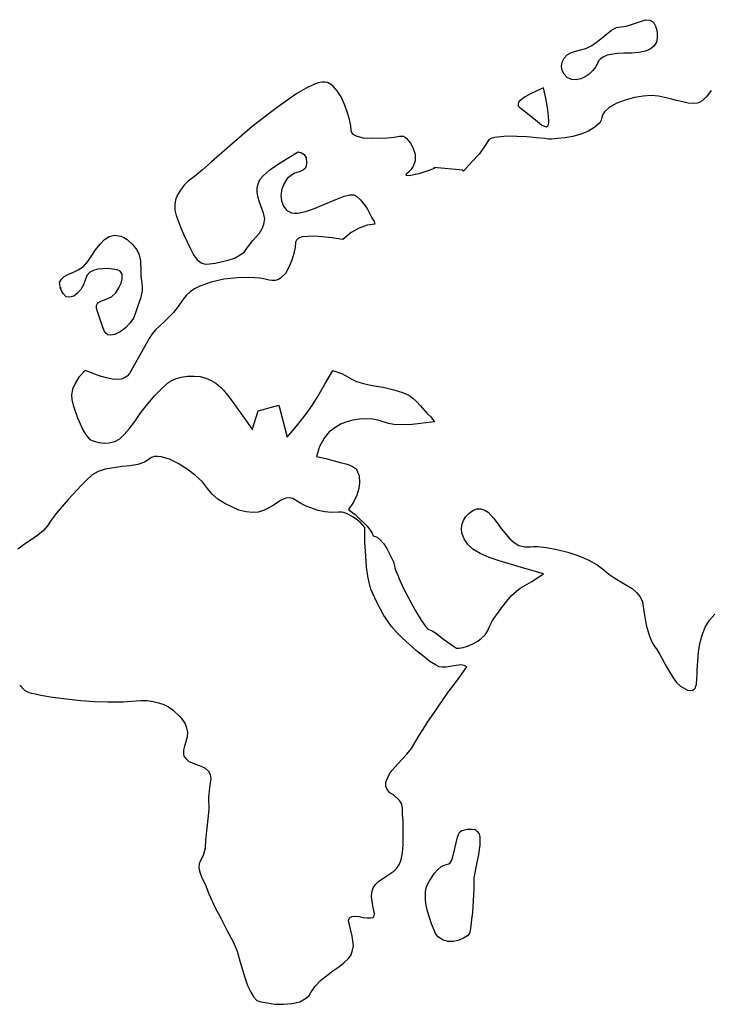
# Model space of a CAD drawing. Extents: x 0 to 24, y 0 to 12.2.
# Tile 3 of 4: x 10.5 to 16.9, y 1.8 to 11.1. Entities that reach past the tile are written whole.
import ezdxf

# ---------------------------------------------------------------- set-up
doc = ezdxf.new("R2010")
doc.units = 0
doc.layers.add('CK_LEVEL_1', color=7, linetype='CONTINUOUS')

msp = doc.modelspace()

# ---------------------------------------------------------------- linework, layer by layer
at = {"layer": 'CK_LEVEL_1', "color": 2, "linetype": 'CONTINUOUS'}
for p, q in [((16.279388, 11.04878), (16.320477, 11.061108)), ((16.320477, 11.061108), (16.357456, 11.056998)), ((15.999983, 10.962495), (16.045179, 10.987148)), ((16.045181, 10.987147), (16.09038, 10.995365)), ((16.090378, 10.995366), (16.135576, 10.999475)), ((16.135576, 10.999474), (16.184883, 11.015909)), ((16.184883, 11.01591), (16.279388, 11.048781)), ((16.357456, 11.056999), (16.390327, 11.036454)), ((16.390327, 11.036454), (16.402655, 11.02002)), ((16.402655, 11.020019), (16.414982, 10.995365)), ((16.41498, 10.995366), (16.427305, 10.94195)), ((15.868498, 10.855663), (15.999983, 10.962494)), ((16.427307, 10.892644), (16.41909, 10.851555)), ((16.427307, 10.94195), (16.427307, 10.892644)), ((15.687709, 10.773486), (15.75756, 10.789922)), ((15.757559, 10.789922), (15.815083, 10.818684)), ((15.815084, 10.818684), (15.8685, 10.855663)), ((16.361565, 10.785812), (16.316366, 10.765267)), ((16.394436, 10.814575), (16.361565, 10.785813)), ((16.41909, 10.851555), (16.394436, 10.814575)), ((15.53568, 10.662546), (15.556224, 10.699526)), ((15.556224, 10.699526), (15.584987, 10.732397)), ((15.584987, 10.732397), (15.630183, 10.757051)), ((15.630184, 10.75705), (15.687709, 10.773485)), ((15.897263, 10.695416), (15.876718, 10.674872)), ((15.921915, 10.711853), (15.897262, 10.695417)), ((15.958895, 10.728288), (15.921915, 10.711853)), ((16.053398, 10.744723), (15.958894, 10.728288)), ((16.115032, 10.748833), (16.0534, 10.744723)), ((16.184883, 10.748833), (16.115032, 10.748833)), ((16.254734, 10.752942), (16.184883, 10.748833)), ((16.316366, 10.765267), (16.254734, 10.752941)), ((15.53157, 10.625566), (15.53568, 10.662545)), ((15.53568, 10.584476), (15.53157, 10.625566)), ((15.847954, 10.617349), (15.8233, 10.584476)), ((15.864391, 10.646111), (15.847956, 10.617349)), ((15.876717, 10.674872), (15.86439, 10.646111)), ((15.556224, 10.551606), (15.53568, 10.584477)), ((15.584987, 10.518735), (15.556224, 10.551606)), ((15.626075, 10.502299), (15.584987, 10.518734)), ((15.75345, 10.526953), (15.712361, 10.506409)), ((15.79043, 10.551606), (15.75345, 10.526953)), ((15.823301, 10.584476), (15.79043, 10.551605)), ((13.140202, 10.420122), (13.053916, 10.370816)), ((13.21827, 10.457102), (13.140202, 10.420122)), ((13.255251, 10.469429), (13.218271, 10.457102)), ((13.288122, 10.477647), (13.255251, 10.469429)), ((13.316884, 10.477647), (13.288122, 10.477647)), ((13.341537, 10.473537), (13.316883, 10.477647)), ((13.386735, 10.444776), (13.341538, 10.473537)), ((13.431932, 10.395469), (13.386734, 10.444776)), ((15.363107, 10.424231), (15.293256, 10.391359)), ((15.383651, 10.325618), (15.363107, 10.424231)), ((15.667164, 10.498191), (15.626075, 10.5023)), ((15.712361, 10.506409), (15.667163, 10.498191)), ((13.053916, 10.370815), (12.881343, 10.247548)), ((13.468913, 10.337945), (13.431933, 10.395469)), ((13.501783, 10.268094), (13.468912, 10.337945)), ((15.190534, 10.337945), (15.157662, 10.313291)), ((15.235732, 10.362597), (15.190534, 10.337944)), ((15.293256, 10.391359), (15.235732, 10.362597)), ((15.400086, 10.23933), (15.383651, 10.325617)), ((16.213644, 10.333836), (16.127357, 10.309181)), ((16.295822, 10.346162), (16.213644, 10.333836)), ((16.373892, 10.35027), (16.295822, 10.346161)), ((16.439634, 10.346162), (16.373892, 10.350271)), ((16.550573, 10.321508), (16.439632, 10.346162)), ((16.887503, 10.337945), (16.834087, 10.292747)), ((16.932699, 10.399578), (16.887501, 10.337945)), ((12.881343, 10.247549), (12.795056, 10.181808)), ((13.526437, 10.198243), (13.501783, 10.268094)), ((15.13301, 10.292747), (15.124792, 10.272202)), ((15.124792, 10.272202), (15.124792, 10.255767)), ((15.124792, 10.255767), (15.137119, 10.24344)), ((15.157662, 10.313291), (15.133009, 10.292747)), ((15.137118, 10.24344), (15.16999, 10.218786)), ((15.408305, 10.165372), (15.400087, 10.239331)), ((15.979439, 10.24344), (15.934242, 10.198243)), ((16.04929, 10.280419), (15.979439, 10.24344)), ((16.127359, 10.309182), (16.04929, 10.28042)), ((16.608097, 10.305074), (16.550573, 10.321508)), ((16.665621, 10.292747), (16.608097, 10.305074)), ((16.71493, 10.280419), (16.665623, 10.292747)), ((16.764236, 10.276311), (16.71493, 10.28042)), ((16.801214, 10.280419), (16.764235, 10.27631)), ((16.834087, 10.292747), (16.801216, 10.280419)), ((12.795055, 10.181807), (12.716988, 10.124283)), ((13.546982, 10.128392), (13.526437, 10.198243)), ((15.16999, 10.218787), (15.211078, 10.185916)), ((15.211078, 10.185916), (15.305583, 10.107847)), ((15.412414, 10.099628), (15.408304, 10.165372)), ((15.909588, 10.148935), (15.90137, 10.120173)), ((15.917807, 10.173589), (15.909589, 10.148935)), ((15.934242, 10.198243), (15.917807, 10.173589)), ((12.634809, 10.05854), (12.544415, 9.980472)), ((12.716988, 10.124283), (12.634809, 10.058541)), ((13.559308, 10.066758), (13.546982, 10.128392)), ((13.563416, 10.021561), (13.559307, 10.066757)), ((15.305583, 10.107847), (15.346672, 10.074976)), ((15.346672, 10.074976), (15.391869, 10.058541)), ((15.391869, 10.05854), (15.404196, 10.066757)), ((15.404196, 10.066758), (15.408305, 10.079085)), ((15.408305, 10.079084), (15.412415, 10.099628)), ((15.843845, 10.054432), (15.782212, 10.017452)), ((15.889044, 10.095521), (15.843845, 10.054432)), ((15.901369, 10.120173), (15.889043, 10.09552)), ((12.544415, 9.980472), (12.256792, 9.72983)), ((13.567526, 10.005125), (13.563416, 10.021561)), ((13.579853, 9.988689), (13.567526, 10.005124)), ((13.596288, 9.976363), (13.579853, 9.98869)), ((13.620941, 9.968144), (13.596288, 9.976362)), ((13.678466, 9.95171), (13.620941, 9.968144)), ((13.966086, 9.959928), (13.900345, 9.95171)), ((14.015394, 9.968144), (13.966087, 9.959928)), ((14.052374, 9.968144), (14.015394, 9.968144)), ((14.089354, 9.943492), (14.052374, 9.968145)), ((14.902912, 9.959928), (14.87415, 9.9476)), ((15.017961, 9.972254), (14.902911, 9.959928)), ((15.20697, 9.964036), (15.017962, 9.972254)), ((15.297365, 9.955819), (15.20697, 9.964036)), ((15.375434, 9.9476), (15.297365, 9.955818)), ((15.564442, 9.955819), (15.494591, 9.947601)), ((15.638402, 9.968144), (15.564442, 9.955818)), ((15.712361, 9.988689), (15.638401, 9.968144)), ((15.782213, 10.017451), (15.712362, 9.988689)), ((13.752426, 9.9476), (13.678466, 9.95171)), ((13.900345, 9.95171), (13.752426, 9.9476)), ((14.122225, 9.906511), (14.089354, 9.943491)), ((14.146877, 9.853097), (14.122224, 9.906512)), ((14.804298, 9.865423), (14.759102, 9.80379)), ((14.83717, 9.918839), (14.804298, 9.865422)), ((14.849497, 9.935274), (14.83717, 9.918839)), ((14.874149, 9.9476), (14.849496, 9.935273)), ((15.408305, 9.943492), (15.375434, 9.947601)), ((15.437067, 9.943492), (15.408305, 9.943492)), ((15.494591, 9.9476), (15.437067, 9.943491)), ((12.96352, 9.762701), (13.066242, 9.824334)), ((13.066242, 9.824334), (13.099114, 9.816117)), ((13.099113, 9.816116), (13.123767, 9.799681)), ((13.123767, 9.799681), (13.140202, 9.766809)), ((14.163314, 9.799681), (14.146878, 9.853097)), ((14.163314, 9.742157), (14.163314, 9.799681)), ((14.759102, 9.80379), (14.693358, 9.72983)), ((12.256793, 9.72983), (12.170506, 9.655869)), ((12.799165, 9.651761), (12.873125, 9.705177)), ((12.873125, 9.705176), (12.96352, 9.7627)), ((13.140202, 9.688741), (13.131985, 9.668197)), ((13.140202, 9.766809), (13.144311, 9.721611)), ((13.144311, 9.721612), (13.140202, 9.688741)), ((14.130443, 9.664087), (14.146877, 9.688741)), ((14.146877, 9.688741), (14.163313, 9.742157)), ((14.693358, 9.72983), (14.615291, 9.643544)), ((12.096547, 9.594236), (12.063676, 9.569583)), ((12.170506, 9.655869), (12.096546, 9.594236)), ((12.70877, 9.565475), (12.741641, 9.602454)), ((12.741641, 9.602455), (12.799165, 9.651761)), ((13.0005, 9.602455), (12.96352, 9.573693)), ((13.033371, 9.622999), (13.0005, 9.602455)), ((13.066242, 9.635325), (13.033371, 9.622998)), ((13.090896, 9.643544), (13.066241, 9.635326)), ((13.115549, 9.655869), (13.090896, 9.643543)), ((13.131985, 9.668197), (13.115549, 9.655869)), ((14.077026, 9.606564), (14.085244, 9.622998)), ((14.085245, 9.602455), (14.077027, 9.606565)), ((14.085245, 9.622999), (14.109899, 9.643544)), ((14.105789, 9.598346), (14.085245, 9.602455)), ((14.196185, 9.61889), (14.105789, 9.598346)), ((14.109898, 9.643544), (14.130443, 9.664088)), ((14.261927, 9.639435), (14.196185, 9.61889)), ((14.344105, 9.668197), (14.261927, 9.639435)), ((14.607073, 9.651761), (14.335887, 9.676415)), ((14.335887, 9.676414), (14.344105, 9.668197)), ((14.615291, 9.643544), (14.607073, 9.651761)), ((11.997932, 9.507951), (11.965061, 9.466862)), ((12.039021, 9.549039), (11.997932, 9.507951)), ((12.063676, 9.569584), (12.039021, 9.549039)), ((12.684116, 9.483296), (12.692333, 9.524385)), ((12.692334, 9.524385), (12.70877, 9.565475)), ((12.934758, 9.528495), (12.914214, 9.47508)), ((12.96352, 9.573692), (12.934758, 9.528494)), ((11.936299, 9.421663), (11.919865, 9.376465)), ((11.965062, 9.466862), (11.9363, 9.421663)), ((12.684116, 9.442208), (12.684116, 9.483296)), ((12.692334, 9.397011), (12.684117, 9.442209)), ((12.905995, 9.417555), (12.910105, 9.36414)), ((12.914214, 9.47508), (12.905996, 9.417555)), ((13.436042, 9.384684), (13.497675, 9.409337)), ((13.497675, 9.409337), (13.55109, 9.421664)), ((13.551089, 9.421663), (13.588069, 9.421663)), ((13.58807, 9.421663), (13.616833, 9.405229)), ((13.616833, 9.405229), (13.649704, 9.376466)), ((11.919865, 9.376466), (11.911647, 9.331269)), ((11.911647, 9.331268), (11.911647, 9.277852)), ((12.70466, 9.351812), (12.692333, 9.397011)), ((12.741641, 9.249091), (12.704661, 9.351813)), ((12.910105, 9.36414), (12.930649, 9.314833)), ((12.930649, 9.314833), (12.959412, 9.273744)), ((13.210052, 9.29018), (13.436042, 9.384685)), ((13.649704, 9.376466), (13.711337, 9.294289)), ((11.911647, 9.277853), (11.923974, 9.228547)), ((11.923974, 9.228547), (11.969171, 9.113498)), ((12.753967, 9.195676), (12.74164, 9.249091)), ((12.959412, 9.273744), (13.004608, 9.2532)), ((13.004609, 9.2532), (13.033371, 9.24909)), ((13.033371, 9.249091), (13.066242, 9.249091)), ((13.066242, 9.249091), (13.136093, 9.265527)), ((13.136093, 9.265527), (13.210053, 9.29018)), ((13.711337, 9.294289), (13.756536, 9.208002)), ((12.729314, 9.10528), (12.745749, 9.146369)), ((12.745749, 9.146369), (12.753967, 9.195676)), ((13.711337, 9.138151), (13.637377, 9.109389)), ((13.785296, 9.146369), (13.711336, 9.138151)), ((13.756535, 9.208002), (13.777079, 9.171022)), ((13.777079, 9.171021), (13.785296, 9.146368)), ((11.299424, 9.03132), (11.34873, 9.043647)), ((11.34873, 9.043647), (11.406255, 9.035429)), ((11.406255, 9.035429), (11.435017, 9.023103)), ((11.969171, 9.113498), (11.997932, 9.047756)), ((11.997932, 9.047756), (12.059566, 8.916272)), ((12.643027, 8.99434), (12.70466, 9.064191)), ((12.70466, 9.064191), (12.729314, 9.10528)), ((13.214162, 9.035429), (13.103222, 9.027212)), ((13.292231, 9.027212), (13.214162, 9.035429)), ((13.563416, 9.068299), (13.485348, 9.002558)), ((13.637377, 9.109388), (13.563416, 9.068299)), ((11.172048, 8.908053), (11.213137, 8.961469)), ((11.213137, 8.961469), (11.254226, 9.002558)), ((11.254226, 9.002558), (11.299424, 9.03132)), ((11.435017, 9.023103), (11.467888, 9.002558)), ((11.467888, 9.002558), (11.521303, 8.953252)), ((11.521303, 8.953252), (11.558283, 8.908053)), ((12.589612, 8.924489), (12.643028, 8.99434)), ((13.041589, 8.977904), (13.037479, 8.932706)), ((13.049807, 8.998448), (13.041589, 8.977904)), ((13.070351, 9.014885), (13.049807, 8.998449)), ((13.103222, 9.027212), (13.070351, 9.014885)), ((13.382626, 9.018993), (13.292231, 9.027211)), ((13.485348, 9.002558), (13.382626, 9.018993)), ((11.098087, 8.797113), (11.135067, 8.854638)), ((11.135068, 8.854639), (11.172048, 8.908054)), ((11.558283, 8.908053), (11.578828, 8.858747)), ((11.578828, 8.858747), (11.591154, 8.805331)), ((12.059566, 8.916272), (12.088328, 8.858747)), ((12.088328, 8.858747), (12.1212, 8.81355)), ((12.470455, 8.829985), (12.52387, 8.858747)), ((12.52387, 8.858747), (12.564959, 8.887509)), ((12.564959, 8.887509), (12.589612, 8.924488)), ((13.025154, 8.871074), (13.008718, 8.809441)), ((13.037479, 8.932707), (13.025153, 8.871074)), ((11.057, 8.751916), (11.098088, 8.797114)), ((11.591154, 8.805332), (11.595263, 8.706719)), ((12.1212, 8.81355), (12.158179, 8.784788)), ((12.158179, 8.784788), (12.195159, 8.772461)), ((12.19516, 8.772461), (12.236249, 8.77657)), ((12.236249, 8.776569), (12.289664, 8.780679)), ((12.289663, 8.780679), (12.41293, 8.809441)), ((12.41293, 8.809441), (12.470454, 8.829985)), ((13.008718, 8.809441), (12.979956, 8.743699)), ((10.876208, 8.657412), (10.917297, 8.677957)), ((10.917297, 8.677957), (10.958385, 8.694391)), ((10.958385, 8.694392), (11.007692, 8.719046)), ((11.007692, 8.719045), (11.056999, 8.751916)), ((11.08987, 8.665629), (11.073435, 8.62454)), ((11.114524, 8.694392), (11.08987, 8.66563)), ((11.151504, 8.714937), (11.114524, 8.694392)), ((11.192593, 8.727262), (11.151504, 8.714936)), ((11.287097, 8.731372), (11.192593, 8.727262)), ((11.373383, 8.719045), (11.287097, 8.731372)), ((11.402145, 8.706718), (11.373383, 8.719045)), ((11.418581, 8.677957), (11.402146, 8.706718)), ((11.418581, 8.636868), (11.418581, 8.677957)), ((11.595263, 8.706718), (11.595263, 8.653302)), ((12.947084, 8.686173), (12.905995, 8.645085)), ((12.979956, 8.743699), (12.947084, 8.686174)), ((10.83512, 8.599888), (10.851556, 8.632759)), ((10.843338, 8.546472), (10.83512, 8.599888)), ((10.851556, 8.632759), (10.876209, 8.657413)), ((11.057, 8.579343), (11.032346, 8.534146)), ((11.073435, 8.62454), (11.057, 8.579342)), ((11.389819, 8.550581), (11.410363, 8.595779)), ((11.410363, 8.595778), (11.418581, 8.636868)), ((11.595263, 8.653303), (11.60348, 8.599888)), ((11.60348, 8.599888), (11.60759, 8.558799)), ((12.252684, 8.603996), (12.145853, 8.567017)), ((12.371841, 8.632759), (12.252684, 8.603997)), ((12.495108, 8.645085), (12.371841, 8.632758)), ((12.610157, 8.649194), (12.495108, 8.645085)), ((12.712879, 8.640977), (12.610157, 8.649194)), ((12.758076, 8.632759), (12.712879, 8.640977)), ((12.795055, 8.62454), (12.758076, 8.632758)), ((12.823819, 8.620432), (12.795056, 8.624541)), ((12.852581, 8.620432), (12.823819, 8.620432)), ((12.881343, 8.62865), (12.852581, 8.620432)), ((12.905995, 8.645085), (12.881342, 8.62865)), ((10.855663, 8.51771), (10.843337, 8.546472)), ((10.843338, 8.546472), (10.843338, 8.558799)), ((10.843338, 8.558799), (10.843338, 8.546472)), ((10.86799, 8.497166), (10.855663, 8.51771)), ((10.896752, 8.468404), (10.86799, 8.497166)), ((11.003584, 8.501275), (10.966604, 8.472513)), ((11.032346, 8.534145), (11.003584, 8.501274)), ((11.319967, 8.468404), (11.361056, 8.505383)), ((11.361056, 8.505383), (11.389818, 8.55058)), ((11.60759, 8.521819), (11.591154, 8.451968)), ((11.60759, 8.558799), (11.60759, 8.521819)), ((12.018477, 8.48073), (11.989716, 8.44375)), ((12.055458, 8.5136), (12.018478, 8.480729)), ((12.096547, 8.542364), (12.055458, 8.513601)), ((12.145853, 8.567017), (12.096547, 8.542363)), ((10.929624, 8.464294), (10.896752, 8.468404)), ((10.966603, 8.472513), (10.929624, 8.464295)), ((11.180265, 8.386226), (11.192593, 8.410879)), ((11.192593, 8.410879), (11.221354, 8.427315)), ((11.221354, 8.427315), (11.27066, 8.443749)), ((11.27066, 8.443749), (11.319967, 8.468404)), ((11.591154, 8.451968), (11.566501, 8.382117)), ((11.989716, 8.443749), (11.944517, 8.378008)), ((11.180265, 8.361573), (11.180265, 8.386227)), ((11.188484, 8.328702), (11.180266, 8.361573)), ((11.204919, 8.283504), (11.188484, 8.328702)), ((11.541848, 8.308157), (11.525413, 8.267069)), ((11.566501, 8.382116), (11.541847, 8.308156)), ((11.89932, 8.320484), (11.813034, 8.234198)), ((11.944518, 8.378008), (11.89932, 8.320484)), ((11.241899, 8.172564), (11.204919, 8.283504)), ((11.49254, 8.22187), (11.451451, 8.176672)), ((11.525412, 8.267069), (11.49254, 8.22187)), ((11.813034, 8.234197), (11.734965, 8.160237)), ((11.254226, 8.143802), (11.241899, 8.172564)), ((11.27066, 8.123258), (11.254226, 8.143802)), ((11.287097, 8.11093), (11.270661, 8.123258)), ((11.307641, 8.106822), (11.287097, 8.110931)), ((11.352839, 8.11504), (11.30764, 8.106822)), ((11.402145, 8.139692), (11.352839, 8.115039)), ((11.451451, 8.176673), (11.402145, 8.139693)), ((11.702094, 8.119149), (11.673332, 8.07806)), ((11.734964, 8.160237), (11.702093, 8.119148)), ((11.673332, 8.07806), (11.488432, 7.749349)), ((11.073435, 7.778112), (11.015911, 7.716478)), ((11.213137, 7.724697), (11.073435, 7.778112)), ((11.488432, 7.749349), (11.467888, 7.724696)), ((13.316884, 7.650736), (13.390844, 7.778112)), ((13.390843, 7.778112), (13.481238, 7.745241)), ((13.481238, 7.745242), (13.563416, 7.700044)), ((10.97893, 7.654845), (10.954277, 7.60143)), ((11.015911, 7.716478), (10.978931, 7.654845)), ((11.27477, 7.708261), (11.213137, 7.724696)), ((11.328186, 7.695934), (11.27477, 7.708261)), ((11.373383, 7.691825), (11.328186, 7.695934)), ((11.410363, 7.695934), (11.373384, 7.691825)), ((11.443233, 7.708261), (11.410362, 7.695934)), ((11.467888, 7.724697), (11.443233, 7.708261)), ((11.796597, 7.613757), (11.858231, 7.667172)), ((11.858231, 7.667172), (11.891102, 7.687716)), ((11.891102, 7.687716), (11.919865, 7.700043)), ((11.919865, 7.700043), (11.97328, 7.716478)), ((11.97328, 7.716478), (12.030804, 7.724696)), ((12.030804, 7.724697), (12.092438, 7.724697)), ((12.092438, 7.724697), (12.149961, 7.720588)), ((12.149961, 7.720587), (12.203377, 7.704152)), ((12.203377, 7.704153), (12.252684, 7.683608)), ((12.252684, 7.683608), (12.297882, 7.658955)), ((12.297882, 7.658954), (12.338971, 7.621974)), ((13.255251, 7.539797), (13.316884, 7.650736)), ((13.563416, 7.700043), (13.612723, 7.67539)), ((13.612723, 7.67539), (13.678465, 7.654845)), ((13.678466, 7.654845), (13.760643, 7.63841)), ((10.954278, 7.60143), (10.94606, 7.548015)), ((11.726747, 7.543905), (11.796597, 7.613756)), ((12.338971, 7.621974), (12.367733, 7.593213)), ((12.367733, 7.593213), (12.429366, 7.515143)), ((13.760643, 7.63841), (13.863365, 7.621974)), ((13.863365, 7.621974), (13.961979, 7.597322)), ((13.961979, 7.597321), (14.044156, 7.572668)), ((14.044156, 7.572669), (14.101681, 7.548015)), ((10.94606, 7.548014), (10.95017, 7.506925)), ((10.950169, 7.506925), (10.962495, 7.45351)), ((11.595263, 7.383659), (11.661004, 7.465837)), ((11.661005, 7.465837), (11.726747, 7.543905)), ((12.429366, 7.515143), (12.466346, 7.469946)), ((12.466346, 7.469946), (12.503325, 7.416531)), ((13.197727, 7.449401), (13.255251, 7.539797)), ((14.101681, 7.548014), (14.138659, 7.519252)), ((14.138659, 7.519252), (14.171532, 7.49049)), ((14.171532, 7.49049), (14.21262, 7.445292)), ((10.962495, 7.45351), (11.003584, 7.334352)), ((11.537739, 7.301481), (11.595263, 7.383659)), ((12.503325, 7.41653), (12.544415, 7.359006)), ((12.638919, 7.23163), (12.692334, 7.400095)), ((12.692334, 7.400095), (12.885452, 7.45351)), ((12.885451, 7.45351), (12.963519, 7.153562)), ((13.049807, 7.256284), (13.144311, 7.375441)), ((13.144311, 7.375441), (13.197727, 7.449401)), ((14.21262, 7.445292), (14.270144, 7.37955)), ((14.270144, 7.37955), (14.307124, 7.34257)), ((11.003584, 7.334352), (11.028237, 7.276828)), ((11.484323, 7.23163), (11.537739, 7.301481)), ((12.544415, 7.359006), (12.589611, 7.293264)), ((12.589612, 7.293264), (12.638919, 7.223413)), ((13.522327, 7.297373), (13.468912, 7.276828)), ((13.579853, 7.313808), (13.522328, 7.297373)), ((13.641486, 7.322026), (13.579853, 7.313808)), ((13.703118, 7.326135), (13.641485, 7.322026)), ((13.760643, 7.322026), (13.703119, 7.326135)), ((13.814058, 7.313808), (13.760642, 7.322026)), ((13.912672, 7.280937), (13.814059, 7.313808)), ((13.961979, 7.272719), (13.912672, 7.280937)), ((14.344105, 7.297373), (14.134552, 7.272719)), ((14.307125, 7.34257), (14.344105, 7.297373)), ((11.028236, 7.276828), (11.052891, 7.223413)), ((11.052891, 7.223413), (11.077544, 7.182324)), ((11.439126, 7.178215), (11.484323, 7.23163)), ((12.638919, 7.223413), (12.638919, 7.23163)), ((12.96352, 7.153562), (13.049807, 7.256284)), ((13.357973, 7.202868), (13.308666, 7.145344)), ((13.419606, 7.248066), (13.357973, 7.202868)), ((13.468913, 7.276828), (13.419606, 7.248066)), ((14.072918, 7.26861), (13.961979, 7.272719)), ((14.134552, 7.272719), (14.072918, 7.26861)), ((11.077544, 7.182324), (11.098088, 7.153563)), ((11.098087, 7.153562), (11.118632, 7.133017)), ((11.118632, 7.133017), (11.155612, 7.116582)), ((11.155613, 7.116582), (11.200809, 7.104255)), ((11.200809, 7.104255), (11.250116, 7.096037)), ((11.250116, 7.096037), (11.299423, 7.100146)), ((11.299424, 7.100146), (11.352839, 7.112473)), ((11.352839, 7.112473), (11.398037, 7.137126)), ((11.398037, 7.137126), (11.439126, 7.178216)), ((13.308665, 7.145344), (13.267577, 7.067275)), ((13.267578, 7.067275), (13.238816, 6.972771)), ((11.628134, 6.919355), (11.566501, 6.898811)), ((11.673332, 6.948118), (11.628134, 6.919355)), ((11.693875, 6.964553), (11.673331, 6.948118)), ((11.718529, 6.972771), (11.693875, 6.964553)), ((11.751401, 6.972771), (11.718529, 6.972771)), ((11.784272, 6.968662), (11.751401, 6.972771)), ((11.86234, 6.948118), (11.784272, 6.968662)), ((11.944518, 6.907029), (11.86234, 6.948118)), ((13.238815, 6.972771), (13.325101, 6.952227)), ((13.325102, 6.952227), (13.460695, 6.915247)), ((13.460694, 6.915247), (13.514111, 6.90292)), ((11.196702, 6.833069), (11.139177, 6.800199)), ((11.262444, 6.853613), (11.196702, 6.833069)), ((11.418581, 6.878267), (11.262444, 6.853613)), ((11.49254, 6.886484), (11.41858, 6.878267)), ((11.566501, 6.898811), (11.49254, 6.886484)), ((12.026696, 6.853613), (11.944518, 6.907029)), ((12.104764, 6.796089), (12.026696, 6.853613)), ((13.514111, 6.90292), (13.551089, 6.890593)), ((13.551089, 6.890593), (13.575744, 6.878267)), ((13.575744, 6.878267), (13.600397, 6.861831)), ((13.600397, 6.861831), (13.616833, 6.845396)), ((13.616833, 6.845396), (13.637377, 6.79198)), ((11.08987, 6.755), (11.036454, 6.701585)), ((11.139176, 6.800198), (11.08987, 6.755)), ((12.170506, 6.734456), (12.104764, 6.796089)), ((12.219812, 6.672823), (12.170506, 6.734457)), ((13.637377, 6.79198), (13.641486, 6.726238)), ((11.036455, 6.701585), (10.913189, 6.570101)), ((12.260901, 6.619407), (12.219812, 6.672823)), ((13.633267, 6.672823), (13.616833, 6.611189)), ((13.641486, 6.726238), (13.633268, 6.672823)), ((10.913189, 6.570101), (10.802249, 6.438616)), ((12.314317, 6.574209), (12.260901, 6.619407)), ((12.380058, 6.533121), (12.314317, 6.574209)), ((12.914214, 6.565992), (12.873125, 6.541338)), ((12.951194, 6.582427), (12.914214, 6.565992)), ((12.984065, 6.586536), (12.951194, 6.582428)), ((13.016935, 6.578318), (12.984064, 6.586536)), ((13.090896, 6.533121), (13.016935, 6.578318)), ((13.583961, 6.545447), (13.538763, 6.475596)), ((13.616833, 6.611189), (13.583961, 6.545447)), ((12.445801, 6.50025), (12.380059, 6.533121)), ((12.511543, 6.471487), (12.4458, 6.50025)), ((12.581395, 6.455052), (12.511544, 6.471488)), ((12.638919, 6.446834), (12.581395, 6.455052)), ((12.741641, 6.467379), (12.692334, 6.450943)), ((12.786839, 6.487923), (12.74164, 6.467379)), ((12.832036, 6.512576), (12.786839, 6.487923)), ((12.873125, 6.541338), (12.832036, 6.512577)), ((13.140202, 6.508467), (13.090896, 6.533121)), ((13.255251, 6.467379), (13.140202, 6.508467)), ((13.316884, 6.455052), (13.255251, 6.46738)), ((13.382626, 6.446834), (13.316884, 6.455052)), ((13.538764, 6.475596), (13.563417, 6.459161)), ((13.563416, 6.459161), (13.600396, 6.430399)), ((14.664597, 6.438616), (14.701576, 6.467379)), ((14.701577, 6.467379), (14.738557, 6.483814)), ((14.738557, 6.483814), (14.775537, 6.483814)), ((14.775537, 6.483814), (14.812516, 6.471487)), ((14.812517, 6.471487), (14.845388, 6.450943)), ((10.757051, 6.376983), (10.720071, 6.323568)), ((10.802249, 6.438616), (10.757051, 6.376983)), ((12.692334, 6.450943), (12.638919, 6.446834)), ((13.44426, 6.450943), (13.382626, 6.446834)), ((13.477131, 6.450943), (13.44426, 6.450943)), ((13.514111, 6.442725), (13.477131, 6.450943)), ((13.583961, 6.405745), (13.514111, 6.442725)), ((13.645595, 6.356439), (13.583961, 6.405745)), ((13.600397, 6.430399), (13.711337, 6.319459)), ((14.598855, 6.331785), (14.615291, 6.372874)), ((14.615291, 6.372874), (14.635835, 6.409854)), ((14.635835, 6.409854), (14.664597, 6.438616)), ((14.845387, 6.450943), (14.898803, 6.393419)), ((14.898803, 6.393419), (14.939892, 6.340003)), ((10.683091, 6.27837), (10.629676, 6.237281)), ((10.720071, 6.323568), (10.683091, 6.27837)), ((13.670248, 6.331785), (13.645595, 6.356439)), ((13.690792, 6.307132), (13.670248, 6.331785)), ((13.690792, 6.16743), (13.690792, 6.307132)), ((13.711337, 6.319459), (13.740099, 6.282479)), ((13.740099, 6.282479), (13.760643, 6.253717)), ((14.594746, 6.290697), (14.598855, 6.331785)), ((14.602963, 6.245499), (14.594746, 6.290697)), ((14.939892, 6.340003), (14.956327, 6.311241)), ((14.956327, 6.311241), (14.980981, 6.27837)), ((14.980981, 6.27837), (15.046722, 6.200301)), ((10.568043, 6.192084), (10.50641, 6.150995)), ((10.629676, 6.237281), (10.568043, 6.192084)), ((13.760643, 6.253717), (13.768861, 6.229064)), ((13.768861, 6.229063), (13.80584, 6.216737)), ((13.80584, 6.216737), (13.838712, 6.187975)), ((13.838712, 6.187975), (13.867474, 6.155105)), ((14.6194, 6.200301), (14.602964, 6.245499)), ((14.65227, 6.150995), (14.619399, 6.200301)), ((15.046722, 6.200301), (15.087811, 6.16743)), ((10.50641, 6.150995), (10.444776, 6.105797)), ((13.69901, 6.044164), (13.690792, 6.16743)), ((13.867474, 6.155104), (13.896235, 6.109906)), ((13.896235, 6.109906), (13.941434, 6.023619)), ((14.701577, 6.105797), (14.652271, 6.150995)), ((14.771428, 6.064708), (14.701577, 6.105797)), ((15.087811, 6.16743), (15.13301, 6.138669)), ((15.13301, 6.138668), (15.186425, 6.126341)), ((15.186425, 6.126341), (15.239841, 6.126341)), ((15.239841, 6.126341), (15.268602, 6.13045)), ((15.268602, 6.13045), (15.305582, 6.13045)), ((15.305583, 6.13045), (15.391869, 6.122233)), ((15.391869, 6.122233), (15.486373, 6.101688)), ((15.486373, 6.101688), (15.589096, 6.077035)), ((13.707228, 5.937333), (13.69901, 6.044164)), ((13.941434, 6.023619), (13.95787, 5.986639)), ((14.853605, 6.027728), (14.771427, 6.064708)), ((14.94811, 5.994857), (14.853605, 6.027728)), ((15.157662, 5.933224), (14.94811, 5.994857)), ((15.589096, 6.077035), (15.691818, 6.044165)), ((15.691817, 6.044164), (15.786322, 6.003075)), ((15.786322, 6.003075), (15.86439, 5.957877)), ((13.719555, 5.851046), (13.707228, 5.937333)), ((13.95787, 5.986639), (13.978414, 5.904462)), ((13.978414, 5.904462), (13.994849, 5.871592)), ((15.363107, 5.8757), (15.157662, 5.933224)), ((15.864391, 5.957877), (15.926024, 5.91268)), ((15.926023, 5.91268), (15.975329, 5.871591)), ((13.731881, 5.793522), (13.719555, 5.851047)), ((13.99485, 5.871591), (14.011285, 5.826393)), ((14.011285, 5.826393), (14.056483, 5.731889)), ((15.252167, 5.80174), (15.363107, 5.8757)), ((15.97533, 5.871591), (16.028746, 5.834611)), ((16.028746, 5.834611), (16.139687, 5.768869)), ((13.748317, 5.731889), (13.731881, 5.793522)), ((13.801732, 5.608622), (13.748317, 5.731889)), ((14.056482, 5.731889), (14.163313, 5.526445)), ((15.108356, 5.711344), (15.145335, 5.740107)), ((15.145336, 5.740107), (15.252167, 5.80174)), ((16.139687, 5.768869), (16.193102, 5.735999)), ((16.1931, 5.735998), (16.234188, 5.699018)), ((15.017961, 5.61684), (15.063159, 5.670256)), ((15.063159, 5.670256), (15.108356, 5.711344)), ((16.23419, 5.699018), (16.267061, 5.657929)), ((16.267061, 5.657929), (16.287605, 5.612731)), ((13.867474, 5.485356), (13.801732, 5.608623)), ((14.886477, 5.436049), (14.972762, 5.559316)), ((14.972763, 5.559316), (15.017962, 5.61684)), ((16.287605, 5.612731), (16.304041, 5.5059)), ((13.904453, 5.431941), (13.867474, 5.485356)), ((14.163314, 5.526445), (14.216729, 5.440158)), ((14.216729, 5.440158), (14.261928, 5.378525)), ((16.304041, 5.5059), (16.324585, 5.394961)), ((16.875175, 5.374416), (16.916264, 5.440158)), ((16.916264, 5.440158), (16.96557, 5.497684)), ((13.941434, 5.382634), (13.904454, 5.431941)), ((13.986631, 5.329218), (13.941433, 5.382634)), ((14.261927, 5.378525), (14.278361, 5.36209)), ((14.278361, 5.36209), (14.290689, 5.353872)), ((14.290689, 5.353872), (14.31945, 5.341545)), ((14.83717, 5.337436), (14.857715, 5.382634)), ((14.857715, 5.382634), (14.886477, 5.436049)), ((16.324585, 5.394961), (16.353348, 5.292239)), ((16.846413, 5.300456), (16.875175, 5.374416)), ((14.044156, 5.271694), (13.986632, 5.329218)), ((14.17564, 5.152537), (14.044156, 5.271694)), ((14.31945, 5.341545), (14.352322, 5.321001)), ((14.352322, 5.321001), (14.426282, 5.263476)), ((14.426282, 5.263476), (14.529004, 5.189517)), ((14.746775, 5.242932), (14.783754, 5.271694)), ((14.783754, 5.271694), (14.816626, 5.304565)), ((14.816626, 5.304565), (14.83717, 5.337436)), ((16.353346, 5.292239), (16.37389, 5.242932)), ((16.825869, 5.222388), (16.846413, 5.300456)), ((14.529004, 5.189517), (14.549549, 5.17719)), ((14.549549, 5.17719), (14.574203, 5.17719)), ((14.574202, 5.17719), (14.611181, 5.185408)), ((14.611182, 5.185408), (14.652271, 5.197734)), ((14.65227, 5.197734), (14.701576, 5.218279)), ((14.701577, 5.218279), (14.746776, 5.242932)), ((16.373892, 5.242932), (16.398544, 5.201843)), ((16.398544, 5.201843), (16.423197, 5.164863)), ((16.423197, 5.164863), (16.45196, 5.119666)), ((16.813541, 5.14021), (16.825869, 5.222388)), ((14.241383, 5.099121), (14.175639, 5.152537)), ((14.298906, 5.053923), (14.241383, 5.099121)), ((16.451962, 5.119666), (16.509485, 5.008726)), ((16.805325, 5.058032), (16.813543, 5.14021)), ((14.352322, 5.021052), (14.298906, 5.053923)), ((14.385193, 5.004617), (14.352322, 5.021052)), ((14.418064, 5.000508), (14.385193, 5.004617)), ((14.450934, 5.000508), (14.418063, 5.000508)), ((14.524895, 5.012835), (14.450934, 5.000508)), ((14.590637, 5.021052), (14.524896, 5.012836)), ((14.553657, 4.877242), (14.644053, 5.004617)), ((14.6194, 5.016944), (14.590637, 5.021052)), ((14.644053, 5.004617), (14.619399, 5.016944)), ((16.509485, 5.008726), (16.575228, 4.901895)), ((16.801214, 4.971746), (16.805323, 5.058033)), ((16.575226, 4.901895), (16.608097, 4.856697)), ((16.792997, 4.840262), (16.797106, 4.893677)), ((16.797106, 4.893677), (16.801214, 4.930657)), ((16.801214, 4.930657), (16.801214, 4.971746)), ((10.461212, 4.832044), (10.506411, 4.786846)), ((14.471479, 4.766302), (14.553657, 4.877242)), ((16.608097, 4.856697), (16.645077, 4.823826)), ((16.645079, 4.823826), (16.710821, 4.786846)), ((16.760126, 4.786846), (16.78067, 4.803282)), ((16.78067, 4.803282), (16.792997, 4.840262)), ((10.50641, 4.786846), (10.535172, 4.770411)), ((10.535172, 4.770411), (10.568043, 4.758084)), ((10.568043, 4.758084), (10.609132, 4.749866)), ((10.609132, 4.749866), (10.658438, 4.73754)), ((10.658438, 4.73754), (10.769378, 4.721104)), ((10.769378, 4.721104), (10.896752, 4.704669)), ((10.896752, 4.704669), (11.032346, 4.688233)), ((14.335887, 4.569075), (14.47148, 4.766302)), ((16.710819, 4.786846), (16.739582, 4.782737)), ((16.739582, 4.782737), (16.760126, 4.786846)), ((11.032346, 4.688233), (11.159721, 4.680016)), ((11.159721, 4.680015), (11.282988, 4.675906)), ((11.282988, 4.675906), (11.430907, 4.675906)), ((11.430908, 4.675906), (11.467888, 4.680015)), ((11.467888, 4.680015), (11.595263, 4.688233)), ((11.595263, 4.688233), (11.652786, 4.688233)), ((11.652787, 4.688233), (11.710312, 4.680016)), ((11.710312, 4.680015), (11.759618, 4.667689)), ((11.759618, 4.667689), (11.808925, 4.651253)), ((11.808925, 4.651253), (11.854123, 4.630709)), ((11.854123, 4.630709), (11.895211, 4.601947)), ((11.89521, 4.601947), (11.960952, 4.540313)), ((11.960953, 4.540313), (11.985607, 4.507442)), ((14.278361, 4.486898), (14.335886, 4.569076)), ((11.985607, 4.507442), (12.010261, 4.470462)), ((12.01026, 4.470462), (12.022587, 4.433482)), ((12.022587, 4.433482), (12.030804, 4.392394)), ((14.233165, 4.412938), (14.278361, 4.486898)), ((12.026696, 4.347196), (12.014369, 4.301998)), ((12.030804, 4.392394), (12.026695, 4.347196)), ((14.126334, 4.240365), (14.192076, 4.351305)), ((14.192076, 4.351305), (14.233165, 4.412938)), ((12.002042, 4.260909), (11.993825, 4.223929)), ((12.014369, 4.301998), (12.002042, 4.260909)), ((14.085245, 4.18695), (14.126334, 4.240365)), ((11.993825, 4.223929), (11.993825, 4.191059)), ((11.993825, 4.191058), (11.997933, 4.166405)), ((11.997932, 4.166405), (12.018477, 4.141752)), ((13.998959, 4.096554), (14.085244, 4.18695)), ((12.018477, 4.141752), (12.043131, 4.117099)), ((12.043131, 4.117099), (12.08422, 4.100663)), ((12.08422, 4.100663), (12.141744, 4.080119)), ((12.141744, 4.080119), (12.170506, 4.067792)), ((12.170506, 4.067792), (12.19516, 4.055465)), ((12.19516, 4.055465), (12.228031, 4.026703)), ((13.929108, 4.014377), (13.998959, 4.096554)), ((12.228031, 4.026703), (12.244466, 3.993832)), ((12.244466, 3.993832), (12.248575, 3.956852)), ((13.888019, 3.923981), (13.904453, 3.969179)), ((13.904453, 3.969179), (13.929108, 4.014377)), ((12.236249, 3.874675), (12.228031, 3.78017)), ((12.248575, 3.956852), (12.236249, 3.874675)), ((13.888019, 3.882892), (13.888019, 3.923981)), ((13.900345, 3.85413), (13.888019, 3.882892)), ((12.228031, 3.78017), (12.232141, 3.669231)), ((13.924998, 3.825368), (13.900344, 3.85413)), ((13.95787, 3.804824), (13.924998, 3.825368)), ((14.015394, 3.751408), (13.95787, 3.804824)), ((14.035937, 3.718537), (14.015393, 3.751408)), ((14.044156, 3.677448), (14.035938, 3.718537)), ((12.23214, 3.669231), (12.199268, 3.381609)), ((14.048265, 3.558291), (14.044155, 3.624033)), ((14.044156, 3.624033), (14.044156, 3.677448)), ((14.048265, 3.336411), (14.048265, 3.558291)), ((14.533113, 3.30354), (14.557766, 3.410371)), ((14.557766, 3.410371), (14.574202, 3.45146)), ((14.574202, 3.45146), (14.586529, 3.463786)), ((14.586529, 3.463786), (14.598855, 3.472004)), ((14.598855, 3.472004), (14.648162, 3.484331)), ((14.648162, 3.484331), (14.689251, 3.484331)), ((14.689251, 3.484331), (14.722122, 3.480222)), ((14.722122, 3.480222), (14.742666, 3.463786)), ((14.742665, 3.463786), (14.759101, 3.439133)), ((14.759102, 3.439133), (14.767319, 3.410371)), ((14.767319, 3.410371), (14.767319, 3.336411)), ((12.199268, 3.381609), (12.195159, 3.307649)), ((14.044156, 3.262451), (14.048265, 3.336411)), ((14.767319, 3.336411), (14.754992, 3.246016)), ((12.178723, 3.237798), (12.149961, 3.184383)), ((12.19516, 3.307649), (12.178724, 3.237798)), ((14.03183, 3.200818), (14.044156, 3.262451)), ((14.50846, 3.200818), (14.533113, 3.30354)), ((14.754992, 3.246016), (14.734447, 3.15562)), ((12.141744, 3.159729), (12.137634, 3.122749)), ((12.149961, 3.184383), (12.141744, 3.159729)), ((13.990741, 3.11864), (14.015394, 3.15562)), ((14.015394, 3.15562), (14.03183, 3.200818)), ((14.401628, 3.130967), (14.4345, 3.147403)), ((14.4345, 3.147403), (14.475589, 3.159729)), ((14.475589, 3.159729), (14.487915, 3.167947)), ((14.487915, 3.167947), (14.50846, 3.200818)), ((14.734447, 3.15562), (14.709794, 3.028245)), ((12.137634, 3.122749), (12.145852, 3.081661)), ((12.145853, 3.081661), (12.166398, 3.028245)), ((13.888019, 3.040572), (13.961979, 3.089878)), ((13.961979, 3.089878), (13.990741, 3.11864)), ((14.294798, 2.999483), (14.344105, 3.073443)), ((14.344105, 3.073443), (14.372867, 3.106314)), ((14.372867, 3.106314), (14.401628, 3.130967)), ((12.166398, 3.028245), (12.19516, 2.970721)), ((12.19516, 2.970721), (12.23214, 2.880325)), ((13.768861, 2.933741), (13.789406, 2.966612)), ((13.789406, 2.966612), (13.818168, 2.995374)), ((13.818168, 2.995374), (13.888019, 3.040572)), ((14.266036, 2.933741), (14.278362, 2.966612)), ((14.278361, 2.966612), (14.294797, 2.999483)), ((14.709795, 3.028245), (14.709795, 2.925523)), ((12.23214, 2.880325), (12.289663, 2.748841)), ((13.752426, 2.851563), (13.756536, 2.892652)), ((13.756535, 2.892652), (13.768861, 2.933741)), ((14.257817, 2.90087), (14.266035, 2.933741)), ((14.257817, 2.818692), (14.257817, 2.90087)), ((14.709795, 2.925523), (14.697468, 2.703643)), ((13.764751, 2.765277), (13.752425, 2.851563)), ((13.781188, 2.695426), (13.764752, 2.765277)), ((14.266036, 2.769386), (14.257818, 2.818692)), ((14.278361, 2.71597), (14.266035, 2.769386)), ((12.289663, 2.748841), (12.322535, 2.691317)), ((12.322535, 2.691317), (12.347188, 2.646119)), ((13.768861, 2.658446), (13.777079, 2.674881)), ((13.777079, 2.674881), (13.781188, 2.695426)), ((14.294798, 2.658446), (14.278362, 2.71597)), ((14.697468, 2.703643), (14.689251, 2.637901)), ((12.347188, 2.646119), (12.400604, 2.539288)), ((13.542872, 2.600921), (13.538763, 2.633792)), ((13.538764, 2.633792), (13.546982, 2.654337)), ((13.571634, 2.481764), (13.542872, 2.600921)), ((13.546982, 2.654337), (13.567526, 2.666664)), ((13.567526, 2.666664), (13.600397, 2.670772)), ((13.600397, 2.670772), (13.637377, 2.666664)), ((13.637377, 2.666664), (13.674356, 2.658446)), ((13.674356, 2.658446), (13.711336, 2.654337)), ((13.711337, 2.654337), (13.744208, 2.654337)), ((13.744207, 2.654337), (13.768861, 2.658446)), ((14.315342, 2.596813), (14.294798, 2.658446)), ((14.356431, 2.502308), (14.315342, 2.596813)), ((14.689251, 2.637901), (14.681033, 2.580377)), ((12.400603, 2.539288), (12.458127, 2.428348)), ((14.376976, 2.477655), (14.356431, 2.502308)), ((14.668706, 2.506417), (14.652271, 2.485873)), ((14.676924, 2.535179), (14.668706, 2.506417)), ((14.681033, 2.580377), (14.676924, 2.535179)), ((12.458128, 2.428348), (12.495108, 2.342062)), ((13.583961, 2.391368), (13.571634, 2.481764)), ((14.418064, 2.448893), (14.376976, 2.477655)), ((14.467371, 2.432457), (14.418064, 2.448893)), ((14.520785, 2.432457), (14.46737, 2.432457)), ((14.574202, 2.444784), (14.520785, 2.432457)), ((14.615291, 2.465328), (14.574202, 2.444784)), ((14.65227, 2.485873), (14.615291, 2.465328)), ((12.495108, 2.342062), (12.515652, 2.272211)), ((13.538764, 2.272211), (13.563417, 2.309191)), ((13.563416, 2.309191), (13.575744, 2.35028)), ((13.575744, 2.35028), (13.583961, 2.391368)), ((12.515652, 2.272211), (12.52387, 2.23934)), ((12.52387, 2.23934), (12.569068, 2.095529)), ((13.448368, 2.194142), (13.497675, 2.235231)), ((13.497675, 2.235231), (13.538764, 2.272211)), ((13.275795, 2.066767), (13.390844, 2.157162)), ((13.390843, 2.157162), (13.448367, 2.194142)), ((12.569068, 2.095529), (12.593721, 2.021569)), ((13.226489, 2.013351), (13.275795, 2.066767)), ((12.59372, 2.021569), (12.622482, 1.959936)), ((12.622482, 1.959936), (12.651245, 1.910629)), ((13.168964, 1.927065), (13.185399, 1.955827)), ((13.1854, 1.955827), (13.226489, 2.013351)), ((12.651246, 1.910629), (12.680008, 1.881867)), ((12.680008, 1.881867), (12.716988, 1.869541)), ((12.716988, 1.869541), (12.778621, 1.857214)), ((12.778621, 1.857214), (12.848472, 1.844887)), ((12.848472, 1.844887), (12.92654, 1.844887)), ((12.92654, 1.844887), (13.008718, 1.853105)), ((13.008718, 1.853105), (13.082678, 1.869541)), ((13.082678, 1.869541), (13.144311, 1.906521)), ((13.144311, 1.906521), (13.168965, 1.927065))]:
    msp.add_line(p, q, dxfattribs=at)

doc.saveas('drawing.dxf')
